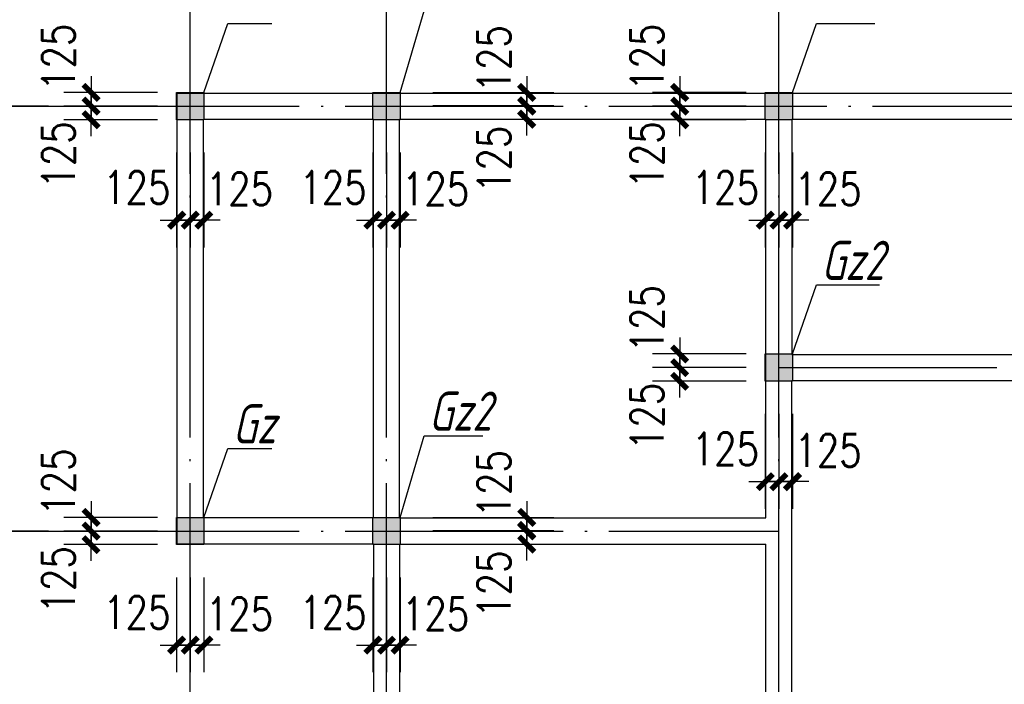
# Model space of a CAD drawing. Extents: x 4757794 to 4799798, y -16905237 to -16875537.
# Tile 4 of 7: x 4764560 to 4773593, y -16889075 to -16882975. Entities that reach past the tile are written whole.
import ezdxf

# ---------------------------------------------------------------- set-up
doc = ezdxf.new("R2010")
doc.units = 0
doc.header["$LTSCALE"] = 1000
doc.header["$MEASUREMENT"] = 0
doc.linetypes.add('DOTE', pattern=[2.42, 2, -0.2, 0.02, -0.2])
doc.layers.get('0').update_dxf_attribs({"linetype": 'CONTINUOUS'})
doc.layers.get('DEFPOINTS').update_dxf_attribs({"linetype": 'CONTINUOUS'})
for name, color, linetype in [('AXIS', 3, 'CONTINUOUS'), ('DOTE', 251, 'CONTINUOUS'), ('LAYER3', 3, 'CONTINUOUS'), ('PUB_DIM', 3, 'CONTINUOUS')]:
    doc.layers.add(name, color=color, linetype=linetype)
doc.styles.add('DIM_FONT', font='SIMPLEX.shx', dxfattribs={"width": 0.8})
doc.styles.add('TEXT', font='gbeitc.shx', dxfattribs={"width": 0.85, "bigfont": 'msi_fsx.shx'})
doc.dimstyles.new('DIMN', dxfattribs={"dimtxt": 300, "dimasz": 1, "dimexe": 250, "dimexo": 300, "dimgap": 150, "dimtad": 1, "dimdec": 0, "dimzin": 0, "dimdsep": 46, "dimtxsty": 'DIM_FONT', "dimblk": '_DIMX', "dimcen": 0.09, "dimclrt": 7, "dimadec": 0, "dimazin": 0, "dimtfac": 1, "dimtdec": 0, "dimtix": 1, "dimtmove": 2, "dimatfit": 3, "dimldrblk": '_DIMX', "dimfxl": 1, "dimtolj": 1, "dimtzin": 0, "dimarcsym": 0})

# ---------------------------------------------------------------- blocks, each defined once
blk = doc.blocks.new('_DIMX')
blk.add_line((-150, 0), (150, 0))
at = {"const_width": 50}
blk.add_lwpolyline([(-70, -70), (70, 70)], dxfattribs=at)
blk = doc.blocks.new('*D82')
at = {"layer": 'AXIS', "color": 0, "lineweight": -2, "transparency": 16777216}
for p, q in [((4771225.1, -16883768), (4770365.2, -16883768)), ((4770615.2, -16883767), (4770615.2, -16883766)), ((4770615.2, -16883768), (4770615.2, -16883893)), ((4771225.1, -16883893), (4770365.2, -16883893)), ((4770615.2, -16883894), (4770615.2, -16883895))]:
    blk.add_line(p, q, dxfattribs=at)
at = {"layer": 'DEFPOINTS', "color": 0, "transparency": 16777216}
for p in [(4771525.1, -16883768), (4770615.2, -16883893), (4771525.1, -16883893)]:
    blk.add_point(p, dxfattribs=at)
at = {"layer": 'AXIS', "color": 0, "lineweight": -2, "transparency": 16777216}
for p, rotation in [((4770615.2, -16883768), 270), ((4770615.2, -16883893), 90)]:
    blk.add_blockref('_DIMX', p, dxfattribs=dict(at, rotation=rotation))
at = {"layer": 'AXIS', "color": 7, "transparency": 16777216, "insert": (4770315.2, -16884216), "char_height": 300, "attachment_point": 5, "rotation": 90, "style": 'DIM_FONT'}
blk.add_mtext('\\A1;125', dxfattribs=at)
blk = doc.blocks.new('*D83')
at = {"layer": 'AXIS', "color": 0, "lineweight": -2, "transparency": 16777216}
for p, q in [((4771225.1, -16883643), (4770365.1, -16883643)), ((4770615.1, -16883642), (4770615.1, -16883641)), ((4770615.1, -16883643), (4770615.1, -16883768)), ((4771225.1, -16883768), (4770365.1, -16883768)), ((4770615.1, -16883769), (4770615.1, -16883770))]:
    blk.add_line(p, q, dxfattribs=at)
at = {"layer": 'DEFPOINTS', "color": 0, "transparency": 16777216}
for p in [(4771525.1, -16883643), (4770615.1, -16883768), (4771525.1, -16883768)]:
    blk.add_point(p, dxfattribs=at)
at = {"layer": 'AXIS', "color": 0, "lineweight": -2, "transparency": 16777216}
for p, rotation in [((4770615.1, -16883643), 270), ((4770615.1, -16883768), 90)]:
    blk.add_blockref('_DIMX', p, dxfattribs=dict(at, rotation=rotation))
at = {"layer": 'AXIS', "color": 7, "transparency": 16777216, "insert": (4770315.1, -16883319.7), "char_height": 300, "attachment_point": 5, "rotation": 90, "style": 'DIM_FONT'}
blk.add_mtext('\\A1;125', dxfattribs=at)
blk = doc.blocks.new('*D84')
at = {"layer": 'AXIS', "color": 0, "lineweight": -2, "transparency": 16777216}
for p, q in [((4768350.1, -16883763), (4769461.5, -16883763)), ((4769211.5, -16883762), (4769211.5, -16883761)), ((4769211.5, -16883763), (4769211.5, -16883888)), ((4768350.1, -16883888), (4769461.5, -16883888)), ((4769211.5, -16883889), (4769211.5, -16883890))]:
    blk.add_line(p, q, dxfattribs=at)
at = {"layer": 'DEFPOINTS', "color": 0, "transparency": 16777216}
for p in [(4768050.1, -16883763), (4768050.1, -16883888), (4769211.5, -16883888)]:
    blk.add_point(p, dxfattribs=at)
at = {"layer": 'AXIS', "color": 0, "lineweight": -2, "transparency": 16777216}
for p, rotation in [((4769211.5, -16883763), 270), ((4769211.5, -16883888), 90)]:
    blk.add_blockref('_DIMX', p, dxfattribs=dict(at, rotation=rotation))
at = {"layer": 'AXIS', "color": 7, "transparency": 16777216, "insert": (4768911.5, -16884256), "char_height": 300, "attachment_point": 5, "rotation": 90, "style": 'DIM_FONT'}
blk.add_mtext('\\A1;125', dxfattribs=at)
blk = doc.blocks.new('*D85')
at = {"layer": 'AXIS', "color": 0, "lineweight": -2, "transparency": 16777216}
for p, q in [((4768350.1, -16883643), (4769461.5, -16883643)), ((4769211.5, -16883642), (4769211.5, -16883641)), ((4769211.5, -16883643), (4769211.5, -16883768)), ((4768350.1, -16883768), (4769461.5, -16883768)), ((4769211.5, -16883769), (4769211.5, -16883770))]:
    blk.add_line(p, q, dxfattribs=at)
at = {"layer": 'DEFPOINTS', "color": 0, "transparency": 16777216}
for p in [(4768050.1, -16883643), (4768050.1, -16883768), (4769211.5, -16883768)]:
    blk.add_point(p, dxfattribs=at)
at = {"layer": 'AXIS', "color": 0, "lineweight": -2, "transparency": 16777216}
for p, rotation in [((4769211.5, -16883643), 270), ((4769211.5, -16883768), 90)]:
    blk.add_blockref('_DIMX', p, dxfattribs=dict(at, rotation=rotation))
at = {"layer": 'AXIS', "color": 7, "transparency": 16777216, "insert": (4768911.5, -16883334), "char_height": 300, "attachment_point": 5, "rotation": 90, "style": 'DIM_FONT'}
blk.add_mtext('\\A1;125', dxfattribs=at)
blk = doc.blocks.new('*D86')
at = {"layer": 'AXIS', "color": 0, "lineweight": -2, "transparency": 16777216}
for p, q in [((4765825.1, -16883643), (4764965.1, -16883643)), ((4765215.1, -16883642), (4765215.1, -16883641)), ((4765215.1, -16883643), (4765215.1, -16883768)), ((4765825.1, -16883768), (4764965.1, -16883768)), ((4765215.1, -16883769), (4765215.1, -16883770))]:
    blk.add_line(p, q, dxfattribs=at)
at = {"layer": 'DEFPOINTS', "color": 0, "transparency": 16777216}
for p in [(4766125.1, -16883643), (4765215.1, -16883768), (4766125.1, -16883768)]:
    blk.add_point(p, dxfattribs=at)
at = {"layer": 'AXIS', "color": 0, "lineweight": -2, "transparency": 16777216}
for p, rotation in [((4765215.1, -16883643), 270), ((4765215.1, -16883768), 90)]:
    blk.add_blockref('_DIMX', p, dxfattribs=dict(at, rotation=rotation))
at = {"layer": 'AXIS', "color": 7, "transparency": 16777216, "insert": (4764915.1, -16883319.7), "char_height": 300, "attachment_point": 5, "rotation": 90, "style": 'DIM_FONT'}
blk.add_mtext('\\A1;125', dxfattribs=at)
blk = doc.blocks.new('*D87')
at = {"layer": 'AXIS', "color": 0, "lineweight": -2, "transparency": 16777216}
for p, q in [((4765825.1, -16883768), (4764965.2, -16883768)), ((4765215.2, -16883767), (4765215.2, -16883766)), ((4765215.2, -16883768), (4765215.2, -16883893)), ((4765825.1, -16883893), (4764965.2, -16883893)), ((4765215.2, -16883894), (4765215.2, -16883895))]:
    blk.add_line(p, q, dxfattribs=at)
at = {"layer": 'DEFPOINTS', "color": 0, "transparency": 16777216}
for p in [(4766125.1, -16883768), (4765215.2, -16883893), (4766125.1, -16883893)]:
    blk.add_point(p, dxfattribs=at)
at = {"layer": 'AXIS', "color": 0, "lineweight": -2, "transparency": 16777216}
for p, rotation in [((4765215.2, -16883768), 270), ((4765215.2, -16883893), 90)]:
    blk.add_blockref('_DIMX', p, dxfattribs=dict(at, rotation=rotation))
at = {"layer": 'AXIS', "color": 7, "transparency": 16777216, "insert": (4764915.2, -16884216), "char_height": 300, "attachment_point": 5, "rotation": 90, "style": 'DIM_FONT'}
blk.add_mtext('\\A1;125', dxfattribs=at)
blk = doc.blocks.new('*D90')
at = {"layer": 'AXIS', "color": 0, "lineweight": -2, "transparency": 16777216}
for p, q in [((4768350.1, -16887543), (4769461.5, -16887543)), ((4769211.5, -16887542), (4769211.5, -16887541)), ((4769211.5, -16887543), (4769211.5, -16887668)), ((4768350.1, -16887668), (4769461.5, -16887668)), ((4769211.5, -16887669), (4769211.5, -16887670))]:
    blk.add_line(p, q, dxfattribs=at)
at = {"layer": 'DEFPOINTS', "color": 0, "transparency": 16777216}
for p in [(4768050.1, -16887543), (4768050.1, -16887668), (4769211.5, -16887668)]:
    blk.add_point(p, dxfattribs=at)
at = {"layer": 'AXIS', "color": 0, "lineweight": -2, "transparency": 16777216}
for p, rotation in [((4769211.5, -16887543), 270), ((4769211.5, -16887668), 90)]:
    blk.add_blockref('_DIMX', p, dxfattribs=dict(at, rotation=rotation))
at = {"layer": 'AXIS', "color": 7, "transparency": 16777216, "insert": (4768911.5, -16887234), "char_height": 300, "attachment_point": 5, "rotation": 90, "style": 'DIM_FONT'}
blk.add_mtext('\\A1;125', dxfattribs=at)
blk = doc.blocks.new('*D91')
at = {"layer": 'AXIS', "color": 0, "lineweight": -2, "transparency": 16777216}
for p, q in [((4768350.1, -16887663), (4769461.5, -16887663)), ((4769211.5, -16887662), (4769211.5, -16887661)), ((4769211.5, -16887663), (4769211.5, -16887788)), ((4768350.1, -16887788), (4769461.5, -16887788)), ((4769211.5, -16887789), (4769211.5, -16887790))]:
    blk.add_line(p, q, dxfattribs=at)
at = {"layer": 'DEFPOINTS', "color": 0, "transparency": 16777216}
for p in [(4768050.1, -16887663), (4768050.1, -16887788), (4769211.5, -16887788)]:
    blk.add_point(p, dxfattribs=at)
at = {"layer": 'AXIS', "color": 0, "lineweight": -2, "transparency": 16777216}
for p, rotation in [((4769211.5, -16887663), 270), ((4769211.5, -16887788), 90)]:
    blk.add_blockref('_DIMX', p, dxfattribs=dict(at, rotation=rotation))
at = {"layer": 'AXIS', "color": 7, "transparency": 16777216, "insert": (4768911.5, -16888156), "char_height": 300, "attachment_point": 5, "rotation": 90, "style": 'DIM_FONT'}
blk.add_mtext('\\A1;125', dxfattribs=at)
blk = doc.blocks.new('*D92')
at = {"layer": 'AXIS', "color": 0, "lineweight": -2, "transparency": 16777216}
for p, q in [((4767800.1, -16888093), (4767800.1, -16888964.8)), ((4767925.1, -16888093), (4767925.1, -16888964.8)), ((4767799.1, -16888714.8), (4767798.1, -16888714.8)), ((4767925.1, -16888714.8), (4767800.1, -16888714.8)), ((4767926.1, -16888714.8), (4767927.1, -16888714.8))]:
    blk.add_line(p, q, dxfattribs=at)
at = {"layer": 'DEFPOINTS', "color": 0, "transparency": 16777216}
for p in [(4767800.1, -16887793), (4767925.1, -16887793), (4767800.1, -16888714.8)]:
    blk.add_point(p, dxfattribs=at)
at = {"layer": 'AXIS', "color": 0, "lineweight": -2, "transparency": 16777216}
blk.add_blockref('_DIMX', (4767800.1, -16888714.8), dxfattribs=at)
at = {"layer": 'AXIS', "color": 0, "lineweight": -2, "transparency": 16777216, "rotation": 180}
blk.add_blockref('_DIMX', (4767925.1, -16888714.8), dxfattribs=at)
at = {"layer": 'AXIS', "color": 7, "transparency": 16777216, "insert": (4767434.9, -16888414.8), "char_height": 300, "attachment_point": 5, "style": 'DIM_FONT'}
blk.add_mtext('\\A1;125', dxfattribs=at)
blk = doc.blocks.new('*D93')
at = {"layer": 'AXIS', "color": 0, "lineweight": -2, "transparency": 16777216}
for p, q in [((4767925.1, -16888093), (4767925.1, -16888964.8)), ((4768050.1, -16888093), (4768050.1, -16888964.8)), ((4767924.1, -16888714.8), (4767923.1, -16888714.8)), ((4768050.1, -16888714.8), (4767925.1, -16888714.8)), ((4768051.1, -16888714.8), (4768052.1, -16888714.8))]:
    blk.add_line(p, q, dxfattribs=at)
at = {"layer": 'DEFPOINTS', "color": 0, "transparency": 16777216}
for p in [(4767925.1, -16887793), (4768050.1, -16887793), (4767925.1, -16888714.8)]:
    blk.add_point(p, dxfattribs=at)
at = {"layer": 'AXIS', "color": 0, "lineweight": -2, "transparency": 16777216}
blk.add_blockref('_DIMX', (4767925.1, -16888714.8), dxfattribs=at)
at = {"layer": 'AXIS', "color": 0, "lineweight": -2, "transparency": 16777216, "rotation": 180}
blk.add_blockref('_DIMX', (4768050.1, -16888714.8), dxfattribs=at)
at = {"layer": 'AXIS', "color": 7, "transparency": 16777216, "insert": (4768376, -16888427.7), "char_height": 300, "attachment_point": 5, "style": 'DIM_FONT'}
blk.add_mtext('\\A1;125', dxfattribs=at)
blk = doc.blocks.new('*D94')
at = {"layer": 'AXIS', "color": 0, "lineweight": -2, "transparency": 16777216}
for p, q in [((4771525.1, -16886593), (4771525.1, -16887464.8)), ((4771650.1, -16886593), (4771650.1, -16887464.8)), ((4771524.1, -16887214.8), (4771523.1, -16887214.8)), ((4771650.1, -16887214.8), (4771525.1, -16887214.8)), ((4771651.1, -16887214.8), (4771652.1, -16887214.8))]:
    blk.add_line(p, q, dxfattribs=at)
at = {"layer": 'DEFPOINTS', "color": 0, "transparency": 16777216}
for p in [(4771525.1, -16886293), (4771650.1, -16886293), (4771525.1, -16887214.8)]:
    blk.add_point(p, dxfattribs=at)
at = {"layer": 'AXIS', "color": 0, "lineweight": -2, "transparency": 16777216}
blk.add_blockref('_DIMX', (4771525.1, -16887214.8), dxfattribs=at)
at = {"layer": 'AXIS', "color": 0, "lineweight": -2, "transparency": 16777216, "rotation": 180}
blk.add_blockref('_DIMX', (4771650.1, -16887214.8), dxfattribs=at)
at = {"layer": 'AXIS', "color": 7, "transparency": 16777216, "insert": (4771976, -16886927.7), "char_height": 300, "attachment_point": 5, "style": 'DIM_FONT'}
blk.add_mtext('\\A1;125', dxfattribs=at)
blk = doc.blocks.new('*D95')
at = {"layer": 'AXIS', "color": 0, "lineweight": -2, "transparency": 16777216}
for p, q in [((4771400.1, -16886593), (4771400.1, -16887464.8)), ((4771525.1, -16886593), (4771525.1, -16887464.8)), ((4771399.1, -16887214.8), (4771398.1, -16887214.8)), ((4771525.1, -16887214.8), (4771400.1, -16887214.8)), ((4771526.1, -16887214.8), (4771527.1, -16887214.8))]:
    blk.add_line(p, q, dxfattribs=at)
at = {"layer": 'DEFPOINTS', "color": 0, "transparency": 16777216}
for p in [(4771400.1, -16886293), (4771525.1, -16886293), (4771400.1, -16887214.8)]:
    blk.add_point(p, dxfattribs=at)
at = {"layer": 'AXIS', "color": 0, "lineweight": -2, "transparency": 16777216}
blk.add_blockref('_DIMX', (4771400.1, -16887214.8), dxfattribs=at)
at = {"layer": 'AXIS', "color": 0, "lineweight": -2, "transparency": 16777216, "rotation": 180}
blk.add_blockref('_DIMX', (4771525.1, -16887214.8), dxfattribs=at)
at = {"layer": 'AXIS', "color": 7, "transparency": 16777216, "insert": (4771034.9, -16886914.8), "char_height": 300, "attachment_point": 5, "style": 'DIM_FONT'}
blk.add_mtext('\\A1;125', dxfattribs=at)
blk = doc.blocks.new('*D96')
at = {"layer": 'AXIS', "color": 0, "lineweight": -2, "transparency": 16777216}
for p, q in [((4771225.1, -16886168), (4770365.2, -16886168)), ((4770615.2, -16886167), (4770615.2, -16886166)), ((4770615.2, -16886168), (4770615.2, -16886293)), ((4771225.1, -16886293), (4770365.2, -16886293)), ((4770615.2, -16886294), (4770615.2, -16886295))]:
    blk.add_line(p, q, dxfattribs=at)
at = {"layer": 'DEFPOINTS', "color": 0, "transparency": 16777216}
for p in [(4771525.1, -16886168), (4770615.2, -16886293), (4771525.1, -16886293)]:
    blk.add_point(p, dxfattribs=at)
at = {"layer": 'AXIS', "color": 0, "lineweight": -2, "transparency": 16777216}
for p, rotation in [((4770615.2, -16886168), 270), ((4770615.2, -16886293), 90)]:
    blk.add_blockref('_DIMX', p, dxfattribs=dict(at, rotation=rotation))
at = {"layer": 'AXIS', "color": 7, "transparency": 16777216, "insert": (4770315.2, -16886616), "char_height": 300, "attachment_point": 5, "rotation": 90, "style": 'DIM_FONT'}
blk.add_mtext('\\A1;125', dxfattribs=at)
blk = doc.blocks.new('*D97')
at = {"layer": 'AXIS', "color": 0, "lineweight": -2, "transparency": 16777216}
for p, q in [((4771225.1, -16886043), (4770365.1, -16886043)), ((4770615.1, -16886042), (4770615.1, -16886041)), ((4770615.1, -16886043), (4770615.1, -16886168)), ((4771225.1, -16886168), (4770365.1, -16886168)), ((4770615.1, -16886169), (4770615.1, -16886170))]:
    blk.add_line(p, q, dxfattribs=at)
at = {"layer": 'DEFPOINTS', "color": 0, "transparency": 16777216}
for p in [(4771525.1, -16886043), (4770615.1, -16886168), (4771525.1, -16886168)]:
    blk.add_point(p, dxfattribs=at)
at = {"layer": 'AXIS', "color": 0, "lineweight": -2, "transparency": 16777216}
for p, rotation in [((4770615.1, -16886043), 270), ((4770615.1, -16886168), 90)]:
    blk.add_blockref('_DIMX', p, dxfattribs=dict(at, rotation=rotation))
at = {"layer": 'AXIS', "color": 7, "transparency": 16777216, "insert": (4770315.1, -16885719.7), "char_height": 300, "attachment_point": 5, "rotation": 90, "style": 'DIM_FONT'}
blk.add_mtext('\\A1;125', dxfattribs=at)
blk = doc.blocks.new('*D98')
at = {"layer": 'AXIS', "color": 0, "lineweight": -2, "transparency": 16777216}
for p, q in [((4766125.1, -16888093), (4766125.1, -16888964.8)), ((4766250.1, -16888093), (4766250.1, -16888964.8)), ((4766124.1, -16888714.8), (4766123.1, -16888714.8)), ((4766250.1, -16888714.8), (4766125.1, -16888714.8)), ((4766251.1, -16888714.8), (4766252.1, -16888714.8))]:
    blk.add_line(p, q, dxfattribs=at)
at = {"layer": 'DEFPOINTS', "color": 0, "transparency": 16777216}
for p in [(4766125.1, -16887793), (4766250.1, -16887793), (4766125.1, -16888714.8)]:
    blk.add_point(p, dxfattribs=at)
at = {"layer": 'AXIS', "color": 0, "lineweight": -2, "transparency": 16777216}
blk.add_blockref('_DIMX', (4766125.1, -16888714.8), dxfattribs=at)
at = {"layer": 'AXIS', "color": 0, "lineweight": -2, "transparency": 16777216, "rotation": 180}
blk.add_blockref('_DIMX', (4766250.1, -16888714.8), dxfattribs=at)
at = {"layer": 'AXIS', "color": 7, "transparency": 16777216, "insert": (4766576, -16888427.7), "char_height": 300, "attachment_point": 5, "style": 'DIM_FONT'}
blk.add_mtext('\\A1;125', dxfattribs=at)
blk = doc.blocks.new('*D99')
at = {"layer": 'AXIS', "color": 0, "lineweight": -2, "transparency": 16777216}
for p, q in [((4765825.1, -16887668), (4764965.2, -16887668)), ((4765215.2, -16887667), (4765215.2, -16887666)), ((4765215.2, -16887668), (4765215.2, -16887793)), ((4765825.1, -16887793), (4764965.2, -16887793)), ((4765215.2, -16887794), (4765215.2, -16887795))]:
    blk.add_line(p, q, dxfattribs=at)
at = {"layer": 'DEFPOINTS', "color": 0, "transparency": 16777216}
for p in [(4766125.1, -16887668), (4765215.2, -16887793), (4766125.1, -16887793)]:
    blk.add_point(p, dxfattribs=at)
at = {"layer": 'AXIS', "color": 0, "lineweight": -2, "transparency": 16777216}
for p, rotation in [((4765215.2, -16887668), 270), ((4765215.2, -16887793), 90)]:
    blk.add_blockref('_DIMX', p, dxfattribs=dict(at, rotation=rotation))
at = {"layer": 'AXIS', "color": 7, "transparency": 16777216, "insert": (4764915.2, -16888116), "char_height": 300, "attachment_point": 5, "rotation": 90, "style": 'DIM_FONT'}
blk.add_mtext('\\A1;125', dxfattribs=at)
blk = doc.blocks.new('*D100')
at = {"layer": 'AXIS', "color": 0, "lineweight": -2, "transparency": 16777216}
for p, q in [((4765825.1, -16887543), (4764965.1, -16887543)), ((4765215.1, -16887542), (4765215.1, -16887541)), ((4765215.1, -16887543), (4765215.1, -16887668)), ((4765825.1, -16887668), (4764965.1, -16887668)), ((4765215.1, -16887669), (4765215.1, -16887670))]:
    blk.add_line(p, q, dxfattribs=at)
at = {"layer": 'DEFPOINTS', "color": 0, "transparency": 16777216}
for p in [(4766125.1, -16887543), (4765215.1, -16887668), (4766125.1, -16887668)]:
    blk.add_point(p, dxfattribs=at)
at = {"layer": 'AXIS', "color": 0, "lineweight": -2, "transparency": 16777216}
for p, rotation in [((4765215.1, -16887543), 270), ((4765215.1, -16887668), 90)]:
    blk.add_blockref('_DIMX', p, dxfattribs=dict(at, rotation=rotation))
at = {"layer": 'AXIS', "color": 7, "transparency": 16777216, "insert": (4764915.1, -16887219.7), "char_height": 300, "attachment_point": 5, "rotation": 90, "style": 'DIM_FONT'}
blk.add_mtext('\\A1;125', dxfattribs=at)
blk = doc.blocks.new('*D101')
at = {"layer": 'AXIS', "color": 0, "lineweight": -2, "transparency": 16777216}
for p, q in [((4766000.1, -16888093), (4766000.1, -16888964.8)), ((4766125.1, -16888093), (4766125.1, -16888964.8)), ((4765999.1, -16888714.8), (4765998.1, -16888714.8)), ((4766125.1, -16888714.8), (4766000.1, -16888714.8)), ((4766126.1, -16888714.8), (4766127.1, -16888714.8))]:
    blk.add_line(p, q, dxfattribs=at)
at = {"layer": 'DEFPOINTS', "color": 0, "transparency": 16777216}
for p in [(4766000.1, -16887793), (4766125.1, -16887793), (4766000.1, -16888714.8)]:
    blk.add_point(p, dxfattribs=at)
at = {"layer": 'AXIS', "color": 0, "lineweight": -2, "transparency": 16777216}
blk.add_blockref('_DIMX', (4766000.1, -16888714.8), dxfattribs=at)
at = {"layer": 'AXIS', "color": 0, "lineweight": -2, "transparency": 16777216, "rotation": 180}
blk.add_blockref('_DIMX', (4766125.1, -16888714.8), dxfattribs=at)
at = {"layer": 'AXIS', "color": 7, "transparency": 16777216, "insert": (4765634.9, -16888414.8), "char_height": 300, "attachment_point": 5, "style": 'DIM_FONT'}
blk.add_mtext('\\A1;125', dxfattribs=at)
blk = doc.blocks.new('*D112')
at = {"layer": 'AXIS', "color": 0, "lineweight": -2, "transparency": 16777216}
for p, q in [((4764825.1, -16887668), (4762675.1, -16887668)), ((4762925.1, -16887669), (4762925.1, -16891867)), ((4764825.1, -16891868), (4762675.1, -16891868))]:
    blk.add_line(p, q, dxfattribs=at)
at = {"layer": 'DEFPOINTS', "color": 0, "transparency": 16777216}
for p in [(4765125.1, -16887668), (4762925.1, -16891868), (4765125.1, -16891868)]:
    blk.add_point(p, dxfattribs=at)
at = {"layer": 'AXIS', "color": 0, "lineweight": -2, "transparency": 16777216}
for p, rotation in [((4762925.1, -16887668), 90), ((4762925.1, -16891868), 270)]:
    blk.add_blockref('_DIMX', p, dxfattribs=dict(at, rotation=rotation))
at = {"layer": 'AXIS', "color": 7, "transparency": 16777216, "insert": (4762625.1, -16889768), "char_height": 300, "attachment_point": 5, "rotation": 90, "style": 'DIM_FONT'}
blk.add_mtext('\\A1;4200', dxfattribs=at)
blk = doc.blocks.new('*D113')
at = {"layer": 'AXIS', "color": 0, "lineweight": -2, "transparency": 16777216}
for p, q in [((4771525.1, -16884193), (4771525.1, -16885064.8)), ((4771650.1, -16884193), (4771650.1, -16885064.8)), ((4771524.1, -16884814.8), (4771523.1, -16884814.8)), ((4771650.1, -16884814.8), (4771525.1, -16884814.8)), ((4771651.1, -16884814.8), (4771652.1, -16884814.8))]:
    blk.add_line(p, q, dxfattribs=at)
at = {"layer": 'DEFPOINTS', "color": 0, "transparency": 16777216}
for p in [(4771525.1, -16883893), (4771650.1, -16883893), (4771525.1, -16884814.8)]:
    blk.add_point(p, dxfattribs=at)
at = {"layer": 'AXIS', "color": 0, "lineweight": -2, "transparency": 16777216}
blk.add_blockref('_DIMX', (4771525.1, -16884814.8), dxfattribs=at)
at = {"layer": 'AXIS', "color": 0, "lineweight": -2, "transparency": 16777216, "rotation": 180}
blk.add_blockref('_DIMX', (4771650.1, -16884814.8), dxfattribs=at)
at = {"layer": 'AXIS', "color": 7, "transparency": 16777216, "insert": (4771976, -16884527.7), "char_height": 300, "attachment_point": 5, "style": 'DIM_FONT'}
blk.add_mtext('\\A1;125', dxfattribs=at)
blk = doc.blocks.new('*D114')
at = {"layer": 'AXIS', "color": 0, "lineweight": -2, "transparency": 16777216}
for p, q in [((4771400.1, -16884193), (4771400.1, -16885064.8)), ((4771525.1, -16884193), (4771525.1, -16885064.8)), ((4771399.1, -16884814.8), (4771398.1, -16884814.8)), ((4771525.1, -16884814.8), (4771400.1, -16884814.8)), ((4771526.1, -16884814.8), (4771527.1, -16884814.8))]:
    blk.add_line(p, q, dxfattribs=at)
at = {"layer": 'DEFPOINTS', "color": 0, "transparency": 16777216}
for p in [(4771400.1, -16883893), (4771525.1, -16883893), (4771400.1, -16884814.8)]:
    blk.add_point(p, dxfattribs=at)
at = {"layer": 'AXIS', "color": 0, "lineweight": -2, "transparency": 16777216}
blk.add_blockref('_DIMX', (4771400.1, -16884814.8), dxfattribs=at)
at = {"layer": 'AXIS', "color": 0, "lineweight": -2, "transparency": 16777216, "rotation": 180}
blk.add_blockref('_DIMX', (4771525.1, -16884814.8), dxfattribs=at)
at = {"layer": 'AXIS', "color": 7, "transparency": 16777216, "insert": (4771034.9, -16884514.8), "char_height": 300, "attachment_point": 5, "style": 'DIM_FONT'}
blk.add_mtext('\\A1;125', dxfattribs=at)
blk = doc.blocks.new('*D115')
at = {"layer": 'AXIS', "color": 0, "lineweight": -2, "transparency": 16777216}
for p, q in [((4767925.1, -16884193), (4767925.1, -16885064.8)), ((4768050.1, -16884193), (4768050.1, -16885064.8)), ((4767924.1, -16884814.8), (4767923.1, -16884814.8)), ((4768050.1, -16884814.8), (4767925.1, -16884814.8)), ((4768051.1, -16884814.8), (4768052.1, -16884814.8))]:
    blk.add_line(p, q, dxfattribs=at)
at = {"layer": 'DEFPOINTS', "color": 0, "transparency": 16777216}
for p in [(4767925.1, -16883893), (4768050.1, -16883893), (4767925.1, -16884814.8)]:
    blk.add_point(p, dxfattribs=at)
at = {"layer": 'AXIS', "color": 0, "lineweight": -2, "transparency": 16777216}
blk.add_blockref('_DIMX', (4767925.1, -16884814.8), dxfattribs=at)
at = {"layer": 'AXIS', "color": 0, "lineweight": -2, "transparency": 16777216, "rotation": 180}
blk.add_blockref('_DIMX', (4768050.1, -16884814.8), dxfattribs=at)
at = {"layer": 'AXIS', "color": 7, "transparency": 16777216, "insert": (4768376, -16884527.7), "char_height": 300, "attachment_point": 5, "style": 'DIM_FONT'}
blk.add_mtext('\\A1;125', dxfattribs=at)
blk = doc.blocks.new('*D116')
at = {"layer": 'AXIS', "color": 0, "lineweight": -2, "transparency": 16777216}
for p, q in [((4767800.1, -16884193), (4767800.1, -16885064.8)), ((4767925.1, -16884193), (4767925.1, -16885064.8)), ((4767799.1, -16884814.8), (4767798.1, -16884814.8)), ((4767925.1, -16884814.8), (4767800.1, -16884814.8)), ((4767926.1, -16884814.8), (4767927.1, -16884814.8))]:
    blk.add_line(p, q, dxfattribs=at)
at = {"layer": 'DEFPOINTS', "color": 0, "transparency": 16777216}
for p in [(4767800.1, -16883893), (4767925.1, -16883893), (4767800.1, -16884814.8)]:
    blk.add_point(p, dxfattribs=at)
at = {"layer": 'AXIS', "color": 0, "lineweight": -2, "transparency": 16777216}
blk.add_blockref('_DIMX', (4767800.1, -16884814.8), dxfattribs=at)
at = {"layer": 'AXIS', "color": 0, "lineweight": -2, "transparency": 16777216, "rotation": 180}
blk.add_blockref('_DIMX', (4767925.1, -16884814.8), dxfattribs=at)
at = {"layer": 'AXIS', "color": 7, "transparency": 16777216, "insert": (4767434.9, -16884514.8), "char_height": 300, "attachment_point": 5, "style": 'DIM_FONT'}
blk.add_mtext('\\A1;125', dxfattribs=at)
blk = doc.blocks.new('*D117')
at = {"layer": 'AXIS', "color": 0, "lineweight": -2, "transparency": 16777216}
for p, q in [((4766000.1, -16884193), (4766000.1, -16885064.8)), ((4766125.1, -16884193), (4766125.1, -16885064.8)), ((4765999.1, -16884814.8), (4765998.1, -16884814.8)), ((4766125.1, -16884814.8), (4766000.1, -16884814.8)), ((4766126.1, -16884814.8), (4766127.1, -16884814.8))]:
    blk.add_line(p, q, dxfattribs=at)
at = {"layer": 'DEFPOINTS', "color": 0, "transparency": 16777216}
for p in [(4766000.1, -16883893), (4766125.1, -16883893), (4766000.1, -16884814.8)]:
    blk.add_point(p, dxfattribs=at)
at = {"layer": 'AXIS', "color": 0, "lineweight": -2, "transparency": 16777216}
blk.add_blockref('_DIMX', (4766000.1, -16884814.8), dxfattribs=at)
at = {"layer": 'AXIS', "color": 0, "lineweight": -2, "transparency": 16777216, "rotation": 180}
blk.add_blockref('_DIMX', (4766125.1, -16884814.8), dxfattribs=at)
at = {"layer": 'AXIS', "color": 7, "transparency": 16777216, "insert": (4765634.9, -16884514.8), "char_height": 300, "attachment_point": 5, "style": 'DIM_FONT'}
blk.add_mtext('\\A1;125', dxfattribs=at)
blk = doc.blocks.new('*D118')
at = {"layer": 'AXIS', "color": 0, "lineweight": -2, "transparency": 16777216}
for p, q in [((4766125.1, -16884193), (4766125.1, -16885064.8)), ((4766250.1, -16884193), (4766250.1, -16885064.8)), ((4766124.1, -16884814.8), (4766123.1, -16884814.8)), ((4766250.1, -16884814.8), (4766125.1, -16884814.8)), ((4766251.1, -16884814.8), (4766252.1, -16884814.8))]:
    blk.add_line(p, q, dxfattribs=at)
at = {"layer": 'DEFPOINTS', "color": 0, "transparency": 16777216}
for p in [(4766125.1, -16883893), (4766250.1, -16883893), (4766125.1, -16884814.8)]:
    blk.add_point(p, dxfattribs=at)
at = {"layer": 'AXIS', "color": 0, "lineweight": -2, "transparency": 16777216}
blk.add_blockref('_DIMX', (4766125.1, -16884814.8), dxfattribs=at)
at = {"layer": 'AXIS', "color": 0, "lineweight": -2, "transparency": 16777216, "rotation": 180}
blk.add_blockref('_DIMX', (4766250.1, -16884814.8), dxfattribs=at)
at = {"layer": 'AXIS', "color": 7, "transparency": 16777216, "insert": (4766576, -16884527.7), "char_height": 300, "attachment_point": 5, "style": 'DIM_FONT'}
blk.add_mtext('\\A1;125', dxfattribs=at)
blk = doc.blocks.new('*D119')
at = {"layer": 'AXIS', "color": 0, "lineweight": -2, "transparency": 16777216}
for p, q in [((4764825.1, -16883768), (4761875.1, -16883768)), ((4762125.1, -16883769), (4762125.1, -16891867)), ((4764825.1, -16891868), (4761875.1, -16891868))]:
    blk.add_line(p, q, dxfattribs=at)
at = {"layer": 'DEFPOINTS', "color": 0, "transparency": 16777216}
for p in [(4765125.1, -16883768), (4762125.1, -16891868), (4765125.1, -16891868)]:
    blk.add_point(p, dxfattribs=at)
at = {"layer": 'AXIS', "color": 0, "lineweight": -2, "transparency": 16777216}
for p, rotation in [((4762125.1, -16883768), 90), ((4762125.1, -16891868), 270)]:
    blk.add_blockref('_DIMX', p, dxfattribs=dict(at, rotation=rotation))
at = {"layer": 'AXIS', "color": 7, "transparency": 16777216, "insert": (4761825.1, -16887668), "char_height": 300, "attachment_point": 5, "rotation": 90, "style": 'DIM_FONT'}
blk.add_mtext('\\A1;8100', dxfattribs=at)
blk = doc.blocks.new('*D120')
at = {"layer": 'AXIS', "color": 0, "lineweight": -2, "transparency": 16777216}
for p, q in [((4764825.1, -16883768), (4762675.1, -16883768)), ((4762925.1, -16883769), (4762925.1, -16887667)), ((4764825.1, -16887668), (4762675.1, -16887668))]:
    blk.add_line(p, q, dxfattribs=at)
at = {"layer": 'DEFPOINTS', "color": 0, "transparency": 16777216}
for p in [(4765125.1, -16883768), (4762925.1, -16887668), (4765125.1, -16887668)]:
    blk.add_point(p, dxfattribs=at)
at = {"layer": 'AXIS', "color": 0, "lineweight": -2, "transparency": 16777216}
for p, rotation in [((4762925.1, -16883768), 90), ((4762925.1, -16887668), 270)]:
    blk.add_blockref('_DIMX', p, dxfattribs=dict(at, rotation=rotation))
at = {"layer": 'AXIS', "color": 7, "transparency": 16777216, "insert": (4762625.1, -16885718), "char_height": 300, "attachment_point": 5, "rotation": 90, "style": 'DIM_FONT'}
blk.add_mtext('\\A1;3900', dxfattribs=at)

msp = doc.modelspace()

# ---------------------------------------------------------------- hatches: boundary and pattern name
for points in [[(4766250.1, -16883643), (4766000.1, -16883643), (4766000.1, -16883893), (4766250.1, -16883893)], [(4768050.1, -16883643), (4767800.1, -16883643), (4767800.1, -16883893), (4768050.1, -16883893)], [(4771650.1, -16883643), (4771400.1, -16883643), (4771400.1, -16883893), (4771650.1, -16883893)], [(4771650.1, -16886043), (4771400.1, -16886043), (4771400.1, -16886293), (4771650.1, -16886293)], [(4766250.1, -16887543), (4766000.1, -16887543), (4766000.1, -16887793), (4766250.1, -16887793)], [(4768050.1, -16887543), (4767800.1, -16887543), (4767800.1, -16887793), (4768050.1, -16887793)]]:
    msp.add_hatch(color=5).paths.add_polyline_path(points)

# ---------------------------------------------------------------- linework, layer by layer
at = {"color": 2}
for points in [[(4766000.1, -16883643), (4766250.1, -16883643), (4766250.1, -16883893), (4766000.1, -16883893)], [(4767800.1, -16883643), (4768050.1, -16883643), (4768050.1, -16883893), (4767800.1, -16883893)], [(4771400.1, -16883643), (4771650.1, -16883643), (4771650.1, -16883893), (4771400.1, -16883893)], [(4771400.1, -16886043), (4771650.1, -16886043), (4771650.1, -16886293), (4771400.1, -16886293)], [(4766000.1, -16887543), (4766250.1, -16887543), (4766250.1, -16887793), (4766000.1, -16887793)], [(4767800.1, -16887543), (4768050.1, -16887543), (4768050.1, -16887793), (4767800.1, -16887793)]]:
    msp.add_lwpolyline(points, close=True, dxfattribs=at)
at = {"layer": 'AXIS'}
for p, q in [((4761725.1, -16883768), (4765125.1, -16883768)), ((4761725.1, -16887668), (4765125.1, -16887668))]:
    msp.add_line(p, q, dxfattribs=at)
at = {"layer": 'DOTE', "linetype": 'DOTE'}
for p, q in [((4766125.1, -16894068), (4766125.1, -16882768)), ((4767925.1, -16894068), (4767925.1, -16882768)), ((4771525.1, -16894068), (4771525.1, -16882768)), ((4765125.1, -16883768), (4780925.1, -16883768)), ((4771525.1, -16886168), (4780925.1, -16886168)), ((4765125.1, -16887668), (4771525.1, -16887668))]:
    msp.add_line(p, q, dxfattribs=at)
at = {"layer": 'LAYER3'}
for p, q in [((4766005.1, -16887788), (4766005.1, -16883648)), ((4766005.1, -16883648), (4778245.1, -16883648)), ((4766245.1, -16883888), (4767805.1, -16883888)), ((4766245.1, -16887548), (4766245.1, -16883888)), ((4767805.1, -16887548), (4767805.1, -16883888)), ((4768045.1, -16883888), (4771405.1, -16883888)), ((4768045.1, -16887548), (4768045.1, -16883888)), ((4771405.1, -16887548), (4771405.1, -16883888)), ((4771645.1, -16883888), (4771645.1, -16886048)), ((4771645.1, -16883888), (4776205.1, -16883888)), ((4771645.1, -16886048), (4776205.1, -16886048)), ((4771645.1, -16891748), (4771645.1, -16886288)), ((4776205.1, -16886288), (4771645.1, -16886288)), ((4767805.1, -16887548), (4766245.1, -16887548)), ((4768045.1, -16887548), (4771405.1, -16887548)), ((4767805.1, -16887788), (4766005.1, -16887788)), ((4767805.1, -16887788), (4767805.1, -16891988)), ((4768045.1, -16887788), (4771405.1, -16887788)), ((4768045.1, -16887788), (4768045.1, -16891748)), ((4771405.1, -16891748), (4771405.1, -16887788))]:
    msp.add_line(p, q, dxfattribs=at)
at = {"layer": 'PUB_DIM'}
for points in [[(4768050.1, -16883643), (4768270.9, -16882893.4), (4768810, -16882893.4)], [(4766250.1, -16883643), (4766470.9, -16883009.3), (4766874, -16883009.3)], [(4771650.1, -16883643), (4771870.9, -16883009.3), (4772406.8, -16883009.3)], [(4771650.1, -16886043), (4771870.9, -16885409.3), (4772449, -16885409.3)], [(4768050.1, -16887543), (4768270.9, -16886793.4), (4768810, -16886793.4)], [(4766250.1, -16887543), (4766470.9, -16886909.3), (4766874, -16886909.3)]]:
    msp.add_lwpolyline(points, dxfattribs=at)

# ---------------------------------------------------------------- texts
at = {"layer": 'PUB_DIM', "style": 'TEXT', "width": 0.85}
for s, p in [('Gz2', (4771913.3, -16885363.7)), ('Gz2', (4768313.3, -16886747.8)), ('Gz', (4766513.3, -16886863.7))]:
    msp.add_text(s, height=360, dxfattribs=at).set_placement(p)

# ---------------------------------------------------------------- dimensions: what is measured, and where the dimension line sits
at = {"layer": 'AXIS'}
for base, p1, p2, picture, middle in [((4765215.1, -16883768), (4766125.1, -16883643), (4766125.1, -16883768), '*D86', (4764915.1, -16883319.7)), ((4769211.5, -16883768), (4768050.1, -16883643), (4768050.1, -16883768), '*D85', (4768911.5, -16883334)), ((4770615.1, -16883768), (4771525.1, -16883643), (4771525.1, -16883768), '*D83', (4770315.1, -16883319.7)), ((4765215.2, -16883893), (4766125.1, -16883768), (4766125.1, -16883893), '*D87', (4764915.2, -16884216)), ((4769211.5, -16883888), (4768050.1, -16883763), (4768050.1, -16883888), '*D84', (4768911.5, -16884256)), ((4770615.2, -16883893), (4771525.1, -16883768), (4771525.1, -16883893), '*D82', (4770315.2, -16884216)), ((4770615.1, -16886168), (4771525.1, -16886043), (4771525.1, -16886168), '*D97', (4770315.1, -16885719.7)), ((4770615.2, -16886293), (4771525.1, -16886168), (4771525.1, -16886293), '*D96', (4770315.2, -16886616)), ((4765215.1, -16887668), (4766125.1, -16887543), (4766125.1, -16887668), '*D100', (4764915.1, -16887219.7)), ((4769211.5, -16887668), (4768050.1, -16887543), (4768050.1, -16887668), '*D90', (4768911.5, -16887234)), ((4765215.2, -16887793), (4766125.1, -16887668), (4766125.1, -16887793), '*D99', (4764915.2, -16888116)), ((4769211.5, -16887788), (4768050.1, -16887663), (4768050.1, -16887788), '*D91', (4768911.5, -16888156))]:
    dim = msp.add_linear_dim(base=base, p1=p1, p2=p2, angle=90, dimstyle='DIMN', override={"dimlfac": 1}, dxfattribs=at)
    dim.commit()
    dim.dimension.update_dxf_attribs({"geometry": picture, "text_midpoint": middle, "dimtype": 160})
dim = msp.add_linear_dim(base=(4762125.1, -16891868), p1=(4765125.1, -16883768), p2=(4765125.1, -16891868), angle=270, dimstyle='DIMN', dxfattribs=at)
dim.commit()
dim.dimension.update_dxf_attribs({"geometry": '*D119', "text_midpoint": (4761825.1, -16887668), "dimtype": 161})
for base, p1, p2, picture, middle in [((4762925.1, -16887668), (4765125.1, -16883768), (4765125.1, -16887668), '*D120', (4762625.1, -16885718)), ((4762925.1, -16891868), (4765125.1, -16887668), (4765125.1, -16891868), '*D112', (4762625.1, -16889768))]:
    dim = msp.add_linear_dim(base=base, p1=p1, p2=p2, angle=90, dimstyle='DIMN', dxfattribs=at)
    dim.commit()
    dim.dimension.update_dxf_attribs({"geometry": picture, "text_midpoint": middle})
for base, p1, p2, picture, middle in [((4766000.1, -16884814.8), (4766125.1, -16883893), (4766000.1, -16883893), '*D117', (4765634.9, -16884514.8)), ((4766125.1, -16884814.8), (4766250.1, -16883893), (4766125.1, -16883893), '*D118', (4766576, -16884527.7)), ((4767800.1, -16884814.8), (4767925.1, -16883893), (4767800.1, -16883893), '*D116', (4767434.9, -16884514.8)), ((4767925.1, -16884814.8), (4768050.1, -16883893), (4767925.1, -16883893), '*D115', (4768376, -16884527.7)), ((4771400.1, -16884814.8), (4771525.1, -16883893), (4771400.1, -16883893), '*D114', (4771034.9, -16884514.8)), ((4771525.1, -16884814.8), (4771650.1, -16883893), (4771525.1, -16883893), '*D113', (4771976, -16884527.7)), ((4771400.1, -16887214.8), (4771525.1, -16886293), (4771400.1, -16886293), '*D95', (4771034.9, -16886914.8)), ((4771525.1, -16887214.8), (4771650.1, -16886293), (4771525.1, -16886293), '*D94', (4771976, -16886927.7)), ((4766000.1, -16888714.8), (4766125.1, -16887793), (4766000.1, -16887793), '*D101', (4765634.9, -16888414.8)), ((4766125.1, -16888714.8), (4766250.1, -16887793), (4766125.1, -16887793), '*D98', (4766576, -16888427.7)), ((4767800.1, -16888714.8), (4767925.1, -16887793), (4767800.1, -16887793), '*D92', (4767434.9, -16888414.8)), ((4767925.1, -16888714.8), (4768050.1, -16887793), (4767925.1, -16887793), '*D93', (4768376, -16888427.7))]:
    dim = msp.add_linear_dim(base=base, p1=p1, p2=p2, dimstyle='DIMN', override={"dimlfac": 1}, dxfattribs=at)
    dim.commit()
    dim.dimension.update_dxf_attribs({"geometry": picture, "text_midpoint": middle, "dimtype": 160})

doc.saveas('drawing.dxf')
